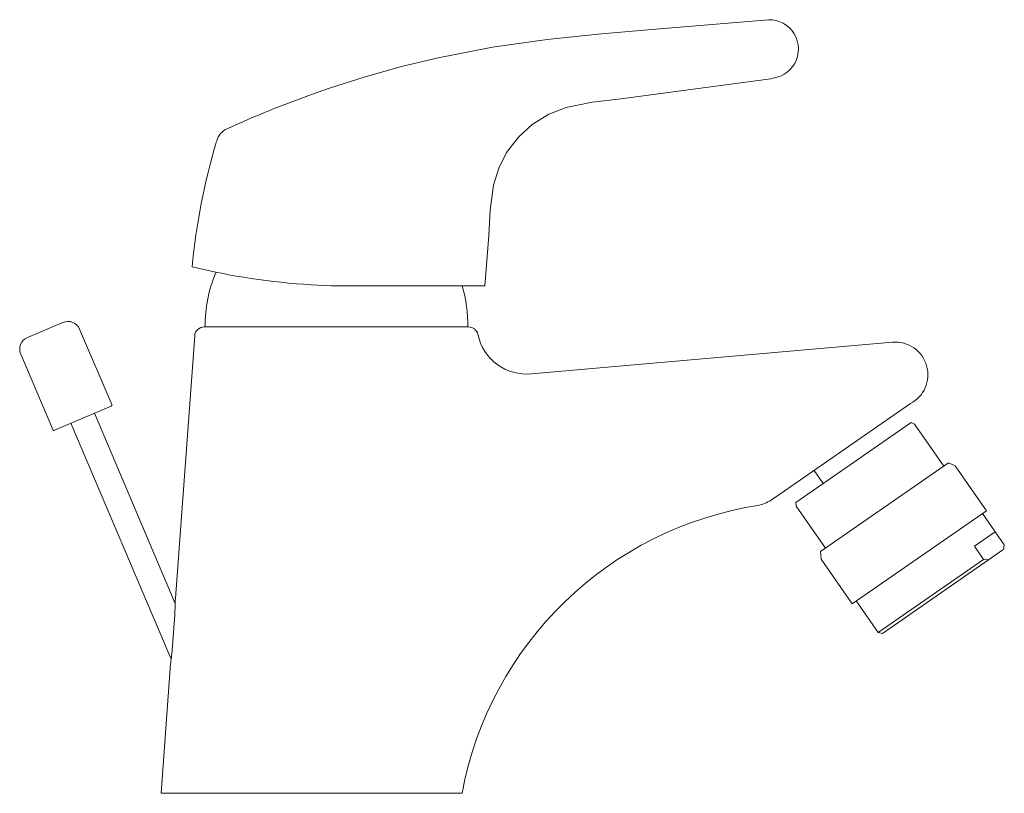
# Model space of a CAD drawing. Header units: millimetres. Extents: x 3444.233 to 3444.387, y 2183.457 to 2183.578.
import ezdxf

# ---------------------------------------------------------------- set-up
doc = ezdxf.new("R2010")
doc.units = ezdxf.units.MM
doc.layers.add('SANINDUSA', color=3, linetype='Continuous')

msp = doc.modelspace()

# ---------------------------------------------------------------- linework, layer by layer
at = {"layer": 'SANINDUSA', "linetype": 'Continuous', "lineweight": 15}
for p, q in [((3444.30548990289, 2183.536147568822), (3444.284489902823, 2183.536147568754)), ((3444.234055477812, 2183.528107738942), (3444.239578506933, 2183.530452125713)), ((3444.247202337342, 2183.517610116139), (3444.242200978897, 2183.529392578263)), ((3444.261713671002, 2183.529747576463), (3444.302926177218, 2183.529747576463)), ((3444.260158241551, 2183.528362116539), (3444.257148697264, 2183.487379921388)), ((3444.369106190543, 2183.52736631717), (3444.312775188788, 2183.522437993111)), ((3444.232995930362, 2183.525485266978), (3444.237997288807, 2183.513702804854)), ((3444.247096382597, 2183.517347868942), (3444.238262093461, 2183.513597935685)), ((3444.371919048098, 2183.5177728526), (3444.35151848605, 2183.503618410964)), ((3444.257122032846, 2183.486562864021), (3444.244518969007, 2183.516253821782)), ((3444.240836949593, 2183.514690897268), (3444.256480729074, 2183.477836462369)), ((3444.372043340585, 2183.514816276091), (3444.354031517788, 2183.502319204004)), ((3444.372565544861, 2183.514570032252), (3444.372043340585, 2183.514816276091)), ((3444.377125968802, 2183.507997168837), (3444.372565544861, 2183.514570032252)), ((3444.377884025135, 2183.508523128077), (3444.357881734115, 2183.494645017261)), ((3444.378928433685, 2183.508030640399), (3444.377884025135, 2183.508523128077)), ((3444.383773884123, 2183.501046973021), (3444.378928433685, 2183.508030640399)), ((3444.356888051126, 2183.507343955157), (3444.358313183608, 2183.50528993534)), ((3444.35151848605, 2183.503618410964), (3444.350390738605, 2183.502835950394)), ((3444.354031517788, 2183.502319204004), (3444.354079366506, 2183.501743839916)), ((3444.354079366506, 2183.501743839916), (3444.358639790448, 2183.495170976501)), ((3444.362822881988, 2183.486510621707), (3444.383773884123, 2183.501046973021)), ((3444.386577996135, 2183.495689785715), (3444.383157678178, 2183.500619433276)), ((3444.381902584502, 2183.495488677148), (3444.385151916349, 2183.497743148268)), ((3444.385151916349, 2183.497743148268), (3444.386577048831, 2183.495689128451)), ((3444.383327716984, 2183.493434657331), (3444.381902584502, 2183.495488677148)), ((3444.386452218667, 2183.494993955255), (3444.386577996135, 2183.495689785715)), ((3444.357881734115, 2183.494645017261), (3444.35797743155, 2183.493494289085)), ((3444.384101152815, 2183.493362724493), (3444.386373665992, 2183.494939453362)), ((3444.386373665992, 2183.494939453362), (3444.386452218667, 2183.494993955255)), ((3444.35797743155, 2183.493494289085), (3444.362822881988, 2183.486510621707)), ((3444.383327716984, 2183.493434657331), (3444.366860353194, 2183.482009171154)), ((3444.367555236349, 2183.481882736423), (3444.384101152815, 2183.493362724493)), ((3444.384101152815, 2183.493362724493), (3444.383327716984, 2183.493434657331)), ((3444.363439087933, 2183.486938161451), (3444.366859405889, 2183.48200851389)), ((3444.366859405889, 2183.48200851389), (3444.367555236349, 2183.481882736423)), ((3444.256396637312, 2183.477138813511), (3444.254909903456, 2183.456893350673)), ((3444.301909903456, 2183.456893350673), (3444.254940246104, 2183.456893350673))]:
    msp.add_line(p, q, dxfattribs=at)
at = {"layer": 'SANINDUSA', "linetype": 'Continuous', "lineweight": 15, "flags": 128}
for points in [[(3444.349133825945, 2183.577690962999), (3444.332189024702, 2183.576246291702), (3444.323697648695, 2183.575524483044), (3444.315216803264, 2183.574673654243), (3444.306653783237, 2183.57345519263), (3444.298175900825, 2183.571797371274), (3444.292471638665, 2183.570414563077), (3444.286791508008, 2183.56882154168), (3444.281211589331, 2183.567041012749), (3444.278406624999, 2183.566061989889)], [(3444.350507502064, 2183.56858372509), (3444.334517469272, 2183.566428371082), (3444.326328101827, 2183.565327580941), (3444.322213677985, 2183.564838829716), (3444.318162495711, 2183.56405013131), (3444.31543358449, 2183.562983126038), (3444.312860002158, 2183.561380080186), (3444.310697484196, 2183.559403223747), (3444.308870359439, 2183.556985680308), (3444.307643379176, 2183.554573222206), (3444.306818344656, 2183.551912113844), (3444.306309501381, 2183.54799950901), (3444.306075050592, 2183.54404706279), (3444.30548990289, 2183.536147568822)], [(3444.284489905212, 2183.536147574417), (3444.281433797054, 2183.536192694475), (3444.278341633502, 2183.536330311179)], [(3444.25714928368, 2183.487379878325), (3444.257149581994, 2183.487389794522), (3444.257147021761, 2183.487305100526), (3444.257138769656, 2183.487043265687), (3444.25711646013, 2183.486402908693), (3444.257047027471, 2183.484800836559), (3444.256826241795, 2183.481363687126), (3444.256637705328, 2183.479272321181), (3444.256520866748, 2183.478180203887), (3444.256448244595, 2183.477558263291), (3444.256411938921, 2183.477261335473), (3444.256397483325, 2183.477145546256), (3444.256396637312, 2183.477138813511)]]:
    msp.add_lwpolyline(points, dxfattribs=at)
at = {"layer": 'SANINDUSA', "linetype": 'Continuous', "lineweight": 15}
for centre, radius, start, end in [((3444.349847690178, 2183.573159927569), 0.004586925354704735, 278.0373717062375, 98.95334916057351), ((3444.340053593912, 2183.395050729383), 0.1817833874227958, 109.8234637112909, 114.3074020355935), ((3444.266473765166, 2183.557990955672), 0.003000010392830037, 114.5832367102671, 163.6152927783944), ((3444.364937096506, 2183.528814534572), 0.1056948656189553, 163.5712805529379, 174.3896339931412), ((3444.284500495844, 2183.639739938), 0.1035928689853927, 256.1763106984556, 266.591610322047), ((3444.281804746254, 2183.530201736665), 0.02000000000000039, 156.0299545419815, 181.3011849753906), ((3444.282815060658, 2183.530201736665), 0.01999999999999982, 358.6988150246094, 17.34962106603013), ((3444.24035996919, 2183.528611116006), 0.002000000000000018, 22.99999999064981, 112.9999999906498), ((3444.26165387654, 2183.528247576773), 0.001499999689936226, 89.99947936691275, 175.2417664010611), ((3444.30293175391, 2183.528263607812), 0.001483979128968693, 13.06664143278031, 90.21531415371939), ((3444.23483694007, 2183.526266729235), 0.001999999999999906, 112.9999999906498, 202.9999999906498), ((3444.311954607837, 2183.530123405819), 0.00772909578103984, 191.3741479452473, 276.0944515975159), ((3444.369545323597, 2183.522285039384), 0.005100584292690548, 297.5568366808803, 94.31048975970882), ((3444.247018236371, 2183.517531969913), 0.0002000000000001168, 292.9999999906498, 22.99999999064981), ((3444.238181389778, 2183.513780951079), 0.0002000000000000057, 202.9999999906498, 292.9999999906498), ((3444.346257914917, 2183.509174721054), 0.007567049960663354, 286.1065416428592, 303.104002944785), ((3444.356779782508, 2183.446743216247), 0.05580079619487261, 98.68141681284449, 169.5195827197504)]:
    msp.add_arc(centre, radius, start, end, dxfattribs=at)

doc.saveas('drawing.dxf')
